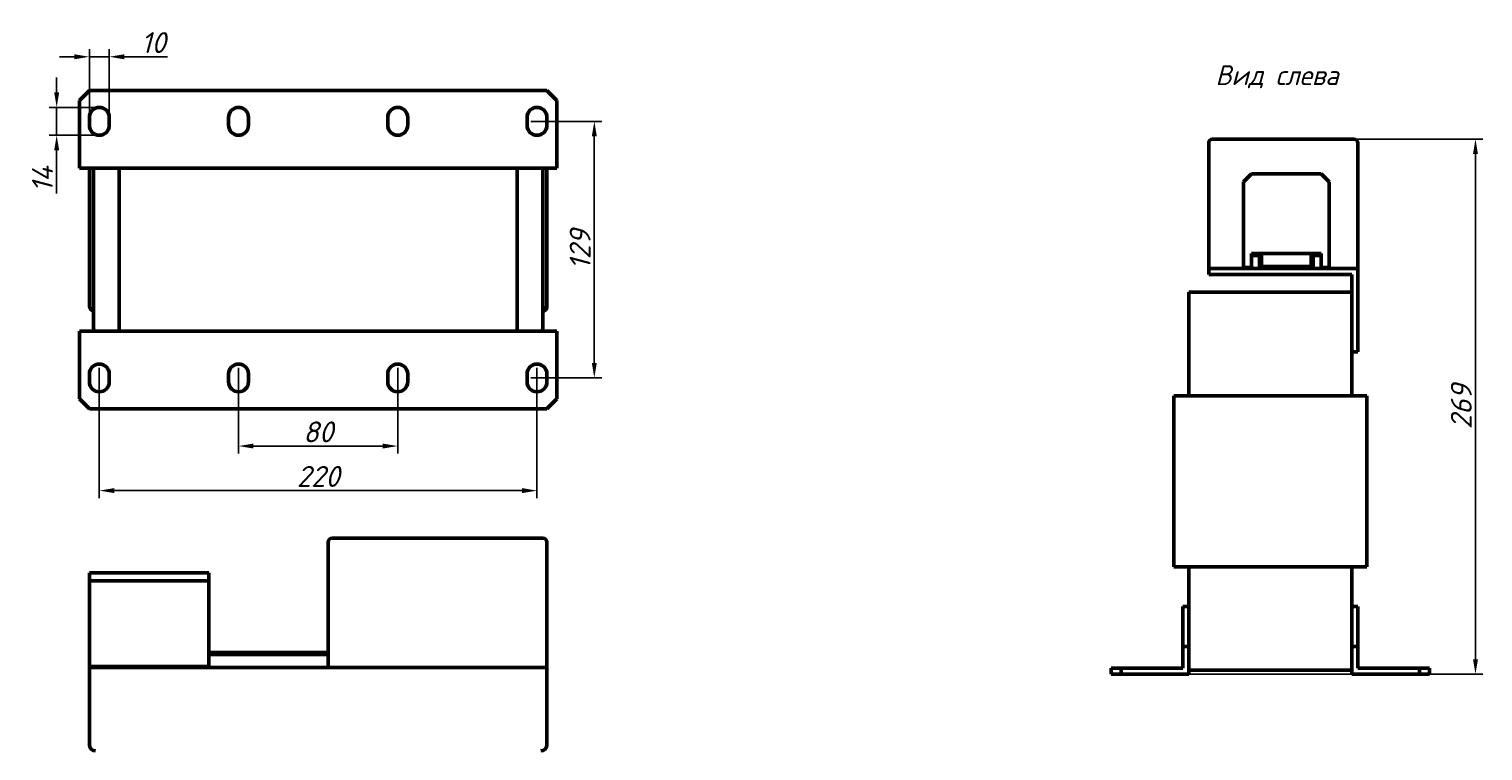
# Model space of a CAD drawing. Header units: millimetres. Extents: x 767 to 1497, y -380 to 396.
# Tile 2 of 2: x 767 to 1497, y 33 to 396. Entities that reach past the tile are written whole.
import ezdxf

# ---------------------------------------------------------------- set-up
doc = ezdxf.new("R2010")
doc.units = ezdxf.units.MM
doc.layers.get('Defpoints').update_dxf_attribs({"lineweight": 25})
doc.layers.add('Видимый контур (ГОСТ)', color=7, linetype='Continuous', lineweight=50)
doc.layers.add('Осн_СБ', color=7, linetype='Continuous', lineweight=50)
doc.styles.add('GOST-2.304_Type-B_italic', font='GOST Common Italic.ttf', dxfattribs={"height": 2.5})
doc.styles.add('ГОСТ', font='isocpeui.ttf')
doc.dimstyles.new('ISO-25', dxfattribs={"dimtxt": 3.5, "dimasz": 2.5, "dimexe": 1.25, "dimexo": 0.625, "dimtad": 1, "dimdec": 0, "dimtxsty": 'ГОСТ', "dimcen": 2.5, "dimclrd": 256, "dimclre": 256, "dimclrt": 256, "dimadec": 0, "dimazin": 0, "dimtfac": 1, "dimtdec": 0, "dimtmove": 0, "dimatfit": 3, "dimfxl": 1, "dimlwd": -1, "dimlwe": -1, "dimarcsym": 0})

# ---------------------------------------------------------------- blocks, each defined once
blk = doc.blocks.new('*D252')
at = {"transparency": 16777216}
for p, q in [((1398.83, 340.94), (1497.31, 340.94)), ((1493.56, 79.44), (1493.56, 333.44)), ((1334.33, 71.94), (1497.31, 71.94))]:
    blk.add_line(p, q, dxfattribs=at)
for points in [[(1492.31, 333.44), (1494.81, 333.44), (1493.56, 340.94)], [(1492.31, 79.44), (1494.81, 79.44), (1493.56, 71.94)]]:
    blk.add_solid(points, dxfattribs=at)
at = {"layer": 'Defpoints', "color": 0, "transparency": 16777216}
for p in [(1396.95, 340.94), (1493.56, 340.94), (1332.45, 71.94)]:
    blk.add_point(p, dxfattribs=at)
at = {"transparency": 16777216, "insert": (1486.44, 206.44), "char_height": 10.5, "attachment_point": 5, "rotation": 90, "style": 'ГОСТ'}
blk.add_mtext('269', dxfattribs=at)
blk = doc.blocks.new('*D253')
at = {"transparency": 16777216}
for p, q in [((871.81, 226.02), (871.81, 182.9)), ((951.81, 226.02), (951.81, 182.9)), ((879.31, 186.65), (944.31, 186.65))]:
    blk.add_line(p, q, dxfattribs=at)
for points in [[(879.31, 187.9), (879.31, 185.4), (871.81, 186.65)], [(944.31, 187.9), (944.31, 185.4), (951.81, 186.65)]]:
    blk.add_solid(points, dxfattribs=at)
at = {"layer": 'Defpoints', "color": 0, "transparency": 16777216}
for p in [(871.81, 227.9), (951.81, 227.9), (951.81, 186.65)]:
    blk.add_point(p, dxfattribs=at)
at = {"transparency": 16777216, "insert": (911.81, 193.78), "char_height": 10.5, "attachment_point": 5, "style": 'ГОСТ'}
blk.add_mtext('80', dxfattribs=at)
blk = doc.blocks.new('*D254')
at = {"transparency": 16777216}
for p, q in [((801.81, 226.02), (801.81, 160.5)), ((1021.81, 226.02), (1021.81, 160.5)), ((809.31, 164.25), (1014.31, 164.25))]:
    blk.add_line(p, q, dxfattribs=at)
for points in [[(809.31, 165.5), (809.31, 163), (801.81, 164.25)], [(1014.31, 165.5), (1014.31, 163), (1021.81, 164.25)]]:
    blk.add_solid(points, dxfattribs=at)
at = {"layer": 'Defpoints', "color": 0, "transparency": 16777216}
for p in [(801.81, 227.9), (1021.81, 227.9), (1021.81, 164.25)]:
    blk.add_point(p, dxfattribs=at)
at = {"transparency": 16777216, "insert": (911.81, 171.37), "char_height": 10.5, "attachment_point": 5, "style": 'ГОСТ'}
blk.add_mtext('220', dxfattribs=at)
blk = doc.blocks.new('*D255')
at = {"transparency": 16777216}
for p, q in [((1018.69, 349.9), (1054.38, 349.9)), ((1050.63, 342.4), (1050.63, 228.4)), ((1018.69, 220.9), (1054.38, 220.9))]:
    blk.add_line(p, q, dxfattribs=at)
for points in [[(1049.38, 342.4), (1051.88, 342.4), (1050.63, 349.9)], [(1049.38, 228.4), (1051.88, 228.4), (1050.63, 220.9)]]:
    blk.add_solid(points, dxfattribs=at)
at = {"layer": 'Defpoints', "color": 0, "transparency": 16777216}
for p in [(1016.81, 349.9), (1016.81, 220.9), (1050.63, 220.9)]:
    blk.add_point(p, dxfattribs=at)
at = {"transparency": 16777216, "insert": (1043.5, 285.4), "char_height": 10.5, "attachment_point": 5, "rotation": 90, "style": 'ГОСТ'}
blk.add_mtext('129', dxfattribs=at)
blk = doc.blocks.new('*D256')
at = {"transparency": 16777216}
for p, q in [((789.31, 382.36), (781.81, 382.36)), ((796.81, 351.77), (796.81, 386.11)), ((796.81, 382.36), (806.81, 382.36)), ((806.81, 351.77), (806.81, 386.11)), ((814.31, 382.36), (836.13, 382.36))]:
    blk.add_line(p, q, dxfattribs=at)
for points in [[(789.31, 383.61), (789.31, 381.11), (796.81, 382.36)], [(814.31, 383.61), (814.31, 381.11), (806.81, 382.36)]]:
    blk.add_solid(points, dxfattribs=at)
at = {"layer": 'Defpoints', "color": 0, "transparency": 16777216}
for p in [(806.81, 382.36), (796.81, 349.9), (806.81, 349.9)]:
    blk.add_point(p, dxfattribs=at)
at = {"transparency": 16777216, "insert": (828.97, 389.49), "char_height": 10.5, "attachment_point": 5, "style": 'ГОСТ'}
blk.add_mtext('10', dxfattribs=at)
blk = doc.blocks.new('*D257')
at = {"transparency": 16777216}
for p, q in [((780.37, 364.4), (780.37, 371.9)), ((799.94, 356.9), (776.62, 356.9)), ((780.37, 356.9), (780.37, 342.9)), ((799.94, 342.9), (776.62, 342.9)), ((780.37, 335.4), (780.37, 313.61))]:
    blk.add_line(p, q, dxfattribs=at)
for points in [[(779.12, 364.4), (781.62, 364.4), (780.37, 356.9)], [(779.12, 335.4), (781.62, 335.4), (780.37, 342.9)]]:
    blk.add_solid(points, dxfattribs=at)
at = {"layer": 'Defpoints', "color": 0, "transparency": 16777216}
for p in [(801.81, 356.9), (780.37, 342.9), (801.81, 342.9)]:
    blk.add_point(p, dxfattribs=at)
at = {"transparency": 16777216, "insert": (773.25, 320.75), "char_height": 10.5, "attachment_point": 5, "rotation": 90, "style": 'ГОСТ'}
blk.add_mtext('14', dxfattribs=at)

msp = doc.modelspace()

# ---------------------------------------------------------------- linework, layer by layer
at = {"layer": 'Видимый контур (ГОСТ)'}
for p, q in [((791.81, 360.4), (796.81, 365.4)), ((791.81, 326.4), (791.81, 360.4)), ((796.81, 365.4), (1026.81, 365.4)), ((1026.81, 365.4), (1031.81, 360.4)), ((1031.81, 360.4), (1031.81, 326.4)), ((796.81, 347.9), (796.81, 351.9)), ((806.81, 351.9), (806.81, 347.9)), ((866.81, 347.9), (866.81, 351.9)), ((876.81, 351.9), (876.81, 347.9)), ((946.81, 347.9), (946.81, 351.9)), ((956.81, 351.9), (956.81, 347.9)), ((1016.81, 347.9), (1016.81, 351.9)), ((1026.81, 351.9), (1026.81, 347.9)), ((1359.45, 338.94), (1359.45, 275.94)), ((1432.45, 340.94), (1361.45, 340.94)), ((1434.45, 275.94), (1434.45, 338.94)), ((791.81, 326.4), (1031.81, 326.4)), ((796.81, 257.4), (796.81, 326.4)), ((798.81, 246.9), (798.81, 323.9)), ((811.81, 326.4), (811.81, 244.4)), ((1011.81, 244.4), (1011.81, 326.4)), ((1024.81, 323.9), (1024.81, 246.9)), ((1026.81, 326.4), (1026.81, 257.4)), ((1380.95, 323.44), (1376.95, 319.44)), ((1415.95, 323.44), (1380.95, 323.44)), ((1419.95, 319.44), (1415.95, 323.44)), ((1376.95, 319.44), (1376.95, 276.44)), ((1419.95, 276.44), (1419.95, 319.44)), ((1380.95, 283.44), (1385.95, 283.44)), ((1380.95, 282.44), (1380.95, 283.44)), ((1380.95, 283.44), (1415.95, 283.44)), ((1380.95, 276.44), (1380.95, 283.44)), ((1384.95, 282.44), (1380.95, 282.44)), ((1384.95, 275.94), (1384.95, 282.44)), ((1385.95, 283.44), (1385.95, 276.94)), ((1410.95, 276.94), (1410.95, 283.44)), ((1410.95, 283.44), (1415.95, 283.44)), ((1415.95, 282.44), (1411.95, 282.44)), ((1411.95, 282.44), (1411.95, 275.94)), ((1415.95, 283.44), (1415.95, 282.44)), ((1415.95, 283.44), (1415.95, 276.44)), ((1359.45, 275.94), (1362.45, 275.94)), ((1359.45, 275.94), (1359.45, 272.94)), ((1362.45, 272.94), (1359.45, 272.94)), ((1434.45, 275.94), (1362.45, 275.94)), ((1362.45, 272.94), (1431.45, 272.94)), ((1376.95, 276.44), (1380.95, 276.44)), ((1411.95, 275.94), (1384.95, 275.94)), ((1385.95, 276.94), (1410.95, 276.94)), ((1415.95, 276.44), (1419.95, 276.44)), ((1431.45, 272.94), (1431.45, 236.94)), ((1434.45, 236.94), (1434.45, 275.94)), ((1349.45, 263.94), (1431.45, 263.94)), ((1349.45, 211.94), (1349.45, 263.94)), ((1026.81, 257.4), (1026.81, 256.4)), ((791.81, 244.4), (1031.81, 244.4)), ((791.81, 210.4), (791.81, 244.4)), ((1031.81, 244.4), (1031.81, 210.4)), ((1431.45, 233.94), (1431.45, 236.94)), ((1431.45, 211.94), (1431.45, 233.94)), ((1431.45, 233.94), (1434.45, 233.94)), ((1434.45, 236.94), (1434.45, 233.94)), ((796.81, 218.9), (796.81, 222.9)), ((806.81, 222.9), (806.81, 218.9)), ((866.81, 218.9), (866.81, 222.9)), ((876.81, 222.9), (876.81, 218.9)), ((946.81, 218.9), (946.81, 222.9)), ((956.81, 222.9), (956.81, 218.9)), ((1016.81, 218.9), (1016.81, 222.9)), ((1026.81, 222.9), (1026.81, 218.9)), ((1351.95, 211.94), (1341.95, 211.94)), ((1341.95, 211.94), (1341.95, 125.94)), ((1351.95, 211.94), (1428.95, 211.94)), ((1438.95, 211.94), (1428.95, 211.94)), ((1438.95, 125.94), (1438.95, 211.94)), ((796.81, 205.4), (791.81, 210.4)), ((796.81, 205.4), (1026.81, 205.4)), ((1031.81, 210.4), (1026.81, 205.4)), ((1024.81, 140.38), (918.81, 140.38)), ((916.81, 138.38), (916.81, 75.38)), ((1026.81, 75.38), (1026.81, 138.38)), ((1351.95, 125.94), (1341.95, 125.94)), ((1349.45, 105.94), (1349.45, 125.94)), ((1351.95, 125.94), (1428.95, 125.94)), ((1438.95, 125.94), (1428.95, 125.94)), ((1431.45, 105.94), (1431.45, 125.94)), ((796.81, 118.88), (796.81, 122.88)), ((796.81, 122.88), (856.81, 122.88)), ((796.81, 75.88), (796.81, 118.88)), ((796.81, 118.88), (856.81, 118.88)), ((856.81, 122.88), (856.81, 118.88)), ((856.81, 118.88), (856.81, 75.88)), ((1346.45, 85.94), (1346.45, 105.94)), ((1346.45, 105.94), (1349.45, 105.94)), ((1349.45, 105.94), (1349.45, 85.94)), ((1431.45, 85.94), (1431.45, 105.94)), ((1431.45, 105.94), (1434.45, 105.94)), ((1434.45, 105.94), (1434.45, 85.94)), ((916.81, 82.88), (856.81, 82.88)), ((916.81, 81.88), (856.81, 81.88)), ((1346.45, 85.94), (1346.45, 74.94)), ((1349.45, 85.94), (1346.45, 85.94)), ((1349.45, 71.94), (1349.45, 85.94)), ((1431.45, 85.94), (1431.45, 71.94)), ((1434.45, 85.94), (1431.45, 85.94)), ((1434.45, 74.94), (1434.45, 85.94)), ((796.81, 75.88), (796.81, 75.38)), ((796.81, 75.88), (856.81, 75.88)), ((796.81, 75.38), (1026.81, 75.38)), ((796.81, 36.38), (796.81, 75.38)), ((918.81, 75.38), (1024.81, 75.38)), ((1026.81, 75.38), (1026.81, 36.38)), ((1310.45, 74.94), (1310.45, 71.94)), ((1315.45, 74.94), (1310.45, 74.94)), ((1315.45, 71.94), (1315.45, 74.94)), ((1346.45, 74.94), (1315.45, 74.94)), ((1431.45, 73.94), (1349.45, 73.94)), ((1465.45, 74.94), (1434.45, 74.94)), ((1470.45, 74.94), (1465.45, 74.94)), ((1465.45, 74.94), (1465.45, 71.94)), ((1470.45, 71.94), (1470.45, 74.94)), ((1310.45, 71.94), (1315.45, 71.94)), ((1315.45, 71.94), (1349.45, 71.94)), ((1431.45, 71.94), (1465.45, 71.94)), ((1465.45, 71.94), (1470.45, 71.94))]:
    msp.add_line(p, q, dxfattribs=at)
for centre, radius, start, end in [((801.81, 351.9), 5, 0, 180), ((871.81, 351.9), 5, 0, 180), ((951.81, 351.9), 5, 0, 180), ((1021.81, 351.9), 5, 0, 180), ((801.81, 347.9), 5, 180, 0), ((871.81, 347.9), 5, 180, 0), ((951.81, 347.9), 5, 180, 0), ((1021.81, 347.9), 5, 180, 0), ((1361.45, 338.94), 2, 90, 180), ((1432.45, 338.94), 2, 0, 90), ((808.81, 323.9), 10, 165.52249, 180), ((1014.81, 323.9), 10, 0, 14.47751), ((799.81, 257.4), 3, 180, 250.52878), ((1023.81, 257.4), 3, 289.47122, 0), ((1024.81, 256.4), 2, 270, 0), ((808.81, 246.9), 10, 180, 194.47751), ((1014.81, 246.9), 10, 345.52249, 0), ((801.81, 222.9), 5, 0, 180), ((871.81, 222.9), 5, 0, 180), ((951.81, 222.9), 5, 0, 180), ((1021.81, 222.9), 5, 0, 180), ((801.81, 218.9), 5, 180, 0), ((871.81, 218.9), 5, 180, 0), ((951.81, 218.9), 5, 180, 0), ((1021.81, 218.9), 5, 180, 0), ((918.81, 138.38), 2, 90, 180), ((1024.81, 138.38), 2, 0, 90), ((799.81, 36.38), 3, 180, 270), ((1023.81, 36.38), 3, 270, 0)]:
    msp.add_arc(centre, radius, start, end, dxfattribs=at)

# ---------------------------------------------------------------- texts
at = {"layer": 'Осн_СБ', "insert": (1362.87, 378.1), "char_height": 10, "width": 336.0264, "attachment_point": 1, "style": 'GOST-2.304_Type-B_italic'}
msp.add_mtext('Вид слева', dxfattribs=at)

# ---------------------------------------------------------------- dimensions: what is measured, and where the dimension line sits
for base, p1, p2, picture, middle in [((806.81, 382.36), (796.81, 349.9), (806.81, 349.9), '*D256', (828.97, 389.49)), ((1021.81, 164.25), (801.81, 227.9), (1021.81, 227.9), '*D254', (911.81, 171.37)), ((951.81, 186.65), (871.81, 227.9), (951.81, 227.9), '*D253', (911.81, 193.78))]:
    dim = msp.add_linear_dim(base=base, p1=p1, p2=p2, dimstyle='ISO-25')
    dim.commit()
    dim.dimension.update_dxf_attribs({"geometry": picture, "text_midpoint": middle})
for base, p1, p2, picture, middle in [((780.37, 342.9), (801.81, 356.9), (801.81, 342.9), '*D257', (773.25, 320.75)), ((1050.63, 220.9), (1016.81, 349.9), (1016.81, 220.9), '*D255', (1043.5, 285.4)), ((1493.56, 340.94), (1332.45, 71.94), (1396.95, 340.94), '*D252', (1486.44, 206.44))]:
    dim = msp.add_linear_dim(base=base, p1=p1, p2=p2, angle=90, dimstyle='ISO-25')
    dim.commit()
    dim.dimension.update_dxf_attribs({"geometry": picture, "text_midpoint": middle})

doc.saveas('drawing.dxf')
